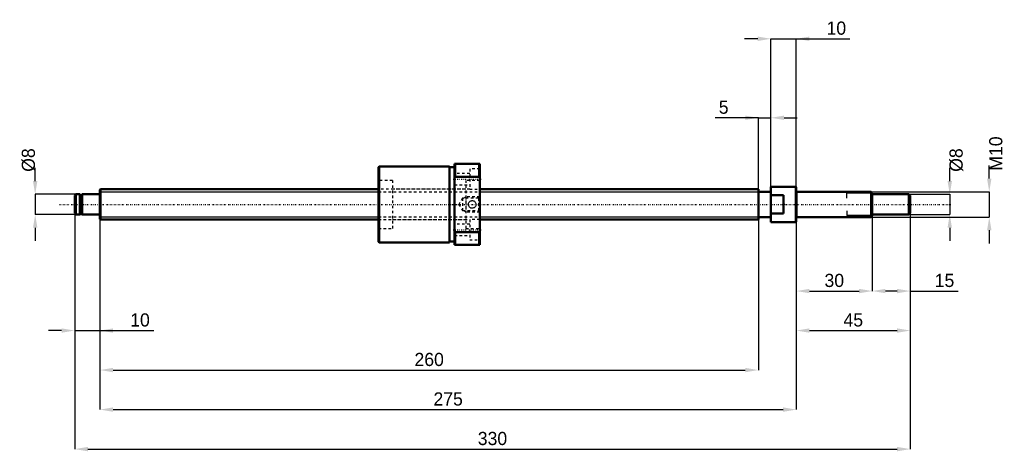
# Model space of a CAD drawing. Header units: millimetres. Extents: x -32 to 357, y -97 to 73.
import ezdxf

# ---------------------------------------------------------------- set-up
doc = ezdxf.new("R2010")
doc.units = ezdxf.units.MM
doc.linetypes.add('Center', pattern=[1.5, 0.45, -0.5, 0.05, -0.5])
doc.linetypes.add('Dashed', pattern=[2, 1, -1])
for name, color, linetype, lineweight in [('2d ConnectionPoints', 7, 'Continuous', 50), ('AM_0', 7, 'Continuous', 50), ('AM_4', 3, 'Continuous', 25), ('AM_5', 3, 'Continuous', 25), ('AM_7', 7, 'Center', 25), ('AM_9', 6, 'Dashed', 25)]:
    doc.layers.add(name, color=color, linetype=linetype, lineweight=lineweight)
doc.dimstyles.new('ISO-25', dxfattribs={"dimtxt": 2.5, "dimasz": 2.5, "dimexe": 1.25, "dimexo": 0.625, "dimtad": 1, "dimtxsty": 'Standard', "dimcen": 2.5, "dimadec": 0, "dimazin": 0, "dimtfac": 1, "dimtmove": 0, "dimatfit": 3, "dimfxl": 0, "dimarcsym": 0})

# ---------------------------------------------------------------- blocks, each defined once
blk = doc.blocks.new('1_BNK_1205_2_5RRG0_330LC5YRR0_Nut_0_in_BNK1205_2_5RRG0_330LC5Y_1500__0')
at = {"layer": 'AM_0'}
for p, q in [((140, 16), (140, -16)), ((150, 16), (140, 16)), ((140.25, 16), (140.25, 10.9)), ((149.75, 16), (149.75, 10.9)), ((150, 16), (150, -16)), ((110.25, 15), (110, 14.75)), ((110, 14.75), (110, -14.75)), ((138, 15), (110.25, 15)), ((110.25, 15), (110.25, -15)), ((138, 15), (138, -15)), ((140, 14.7), (138, 14.7)), ((140, 10.31), (140.25, 10.9)), ((140.25, 10.9), (149.75, 10.9)), ((149.75, 10.9), (150, 10.31)), ((140.25, -10.9), (140, -10.31)), ((140.25, -10.9), (140.25, -16)), ((149.75, -10.9), (140.25, -10.9)), ((150, -10.31), (149.75, -10.9)), ((149.75, -10.9), (149.75, -16)), ((110, -14.75), (110.25, -15)), ((110.25, -15), (138, -15)), ((138, -14.7), (140, -14.7)), ((140, -16), (150, -16))]:
    blk.add_line(p, q, dxfattribs=at)
at = {"layer": 'AM_5', "linetype": 'Dashed'}
for p, q in [((143.56, 2.46), (144.5, 3)), ((150, 3), (144.5, 3)), ((144.5, 3), (144.5, -3)), ((143.56, -2.46), (144.5, -3)), ((150, -3), (144.5, -3))]:
    blk.add_line(p, q, dxfattribs=at)
at = {"layer": 'AM_7'}
for p, q in [((139.5, 10), (150.5, 10)), ((139.5, -10), (150.5, -10))]:
    blk.add_line(p, q, dxfattribs=at)
at = {"layer": 'AM_9'}
for p, q in [((146, 12.25), (140, 12.25)), ((150, 14), (146, 14)), ((146, 14), (146, 6)), ((115.5, 9.5), (110, 9.5)), ((115.5, 9.5), (115.5, -9.5)), ((150, 9.5), (144.5, 9.5)), ((144.5, 9.5), (144.5, -9.5)), ((144.5, 6), (115.5, 6)), ((140, 7.75), (146, 7.75)), ((146, 6), (150, 6)), ((143.17, 2.46), (141.75, 0)), ((141.75, 0), (143.17, -2.46)), ((149.46, 2.46), (143.17, 2.46)), ((143.17, 2.46), (143.17, -2.46)), ((150, 3), (149.46, 2.46)), ((149.46, 2.46), (149.46, -2.46)), ((143.17, -2.46), (149.46, -2.46)), ((149.46, -2.46), (150, -3)), ((115.5, -6), (144.5, -6)), ((146, -7.75), (140, -7.75)), ((150, -6), (146, -6)), ((146, -6), (146, -14)), ((110, -9.5), (115.5, -9.5)), ((144.5, -9.5), (150, -9.5)), ((140, -12.25), (146, -12.25)), ((146, -14), (150, -14))]:
    blk.add_line(p, q, dxfattribs=at)
blk.add_lwpolyline([(145.5, 0), (145.52, 0.25), (145.58, 0.49), (145.69, 0.72), (145.82, 0.93), (146, 1.11), (146.2, 1.27), (146.42, 1.38), (146.66, 1.46), (146.91, 1.5), (147.16, 1.49), (147.41, 1.44), (147.64, 1.36), (147.86, 1.23), (148.05, 1.07), (148.22, 0.88), (148.35, 0.66), (148.44, 0.42), (148.49, 0.18), (148.5, -0.08), (148.46, -0.32), (148.39, -0.56), (148.28, -0.78), (148.13, -0.99), (147.95, -1.16), (147.74, -1.3), (147.51, -1.41), (147.27, -1.48), (147.01, -1.5), (146.76, -1.48), (146.52, -1.42), (146.29, -1.32), (146.08, -1.19), (145.9, -1.02), (145.74, -0.82), (145.62, -0.59), (145.54, -0.35), (145.5, 0)], dxfattribs=at)
for start, end in [(179.8557, 193.0003), (358.1563, 0.7373)]:
    blk.add_arc((147, 0), 1.5, start, end, dxfattribs=at)
blk = doc.blocks.new('2_BNK_1205_2_5RRG0_330LC5Y_Shaft_0_in_BNK1205_2_5RRG0_330LC5Y_1500__0')
at = {"layer": 'AM_0'}
for p, q in [((-9.5, 4), (-10, 3.5)), ((-7.9, 4), (-9.5, 4)), ((-9.5, 4), (-9.5, -4)), ((-7.9, 4), (-7.9, -4)), ((-0.2, 4), (-7, 4)), ((-7, 4), (-7, -4)), ((0.2, 6), (0, 5.8)), ((0, 5.8), (0, -5.8)), ((110, 6), (0.2, 6)), ((0.2, 6), (0.2, -6)), ((260, 6), (150, 6)), ((260, 6), (260, -6)), ((265, 5), (260, 5)), ((265, 7), (265, -7)), ((274.8, 7), (265, 7)), ((275, 6.8), (274.8, 7)), ((274.8, 7), (274.8, -7)), ((275, 6.8), (275, -6.8)), ((304.5, 5), (275.2, 5)), ((305, 4.5), (304.5, 5)), ((304.5, 5), (304.5, -5)), ((305, 4.5), (305, -4.5)), ((319.5, 4), (305, 4)), ((320, 3.5), (319.5, 4)), ((319.5, 4), (319.5, -4)), ((-10, 3.5), (-10, -3.5)), ((-7, 3.8), (-7.9, 3.8)), ((270, 3.61), (265, 3.61)), ((270, 3.61), (270, -3.61)), ((320, 3.5), (320, -3.5)), ((-10, -3.5), (-9.5, -4)), ((-7.9, -3.8), (-7, -3.8)), ((265, -3.61), (270, -3.61)), ((319.5, -4), (320, -3.5)), ((-9.5, -4), (-7.9, -4)), ((-7, -4), (-0.2, -4)), ((0, -5.8), (0.2, -6)), ((0.2, -6), (110, -6)), ((150, -6), (260, -6)), ((260, -5), (265, -5)), ((265, -7), (274.8, -7)), ((274.8, -7), (275, -6.8)), ((275.2, -5), (304.5, -5)), ((304.5, -5), (305, -4.5)), ((305, -4), (319.5, -4))]:
    blk.add_line(p, q, dxfattribs=at)
for centre, start, end in [((-0.2, 4.2), 270, 0), ((275.2, 5.2), 180, 270), ((-0.2, -4.2), 360, 90), ((275.2, -5.2), 90, 180)]:
    blk.add_arc(centre, 0.2, start, end, dxfattribs=at)
at = {"layer": 'AM_4'}
for p, q in [((-0.2, 4), (-0.2, -4)), ((275.2, 5), (275.2, -5))]:
    blk.add_line(p, q, dxfattribs=at)
at = {"layer": 'AM_5'}
for p, q in [((0, 4.93), (110, 4.93)), ((150, 4.93), (260, 4.93)), ((260, 3), (260, 4.93)), ((305, 4.39), (295, 4.39)), ((295, 2.5), (295, 4.39)), ((260, -3), (260, -4.93)), ((295, -2.5), (295, -4.39)), ((0, -4.93), (110, -4.93)), ((150, -4.93), (260, -4.93)), ((305, -4.39), (295, -4.39))]:
    blk.add_line(p, q, dxfattribs=at)
at = {"layer": 'AM_5', "linetype": 'Dashed'}
for p, q in [((110, 4.93), (150, 4.93)), ((110, -4.93), (150, -4.93))]:
    blk.add_line(p, q, dxfattribs=at)
at = {"layer": 'AM_7'}
blk.add_line((-16, 0), (336, 0), dxfattribs=at)
at = {"layer": 'AM_9'}
for p, q in [((146, 6), (110, 6)), ((110, -6), (146, -6))]:
    blk.add_line(p, q, dxfattribs=at)
blk = doc.blocks.new('*D3')
at = {"layer": 'AM_5', "color": 0, "lineweight": -2}
for p, q in [((-10, -3.5), (-10, -49.8)), ((0, -5.8), (0, -49.8)), ((-15.2, -49.8), (-20.4, -49.8)), ((-10, -49.8), (0, -49.8)), ((0, -49.8), (21.2, -49.8)), ((5.2, -49.8), (10.4, -49.8))]:
    blk.add_line(p, q, dxfattribs=at)
at = {"layer": 'AM_5', "color": 0}
for points in [[(-15.2, -50.67), (-15.2, -48.93), (-10, -49.8)], [(5.2, -48.93), (5.2, -50.67), (0, -49.8)]]:
    blk.add_solid(points, dxfattribs=at)
at = {"layer": 'Defpoints', "color": 0}
for p in [(-10, -3.5), (0, -5.8), (0, -49.8)]:
    blk.add_point(p, dxfattribs=at)
at = {"layer": 'AM_5', "color": 0, "insert": (15.8, -45.64), "char_height": 5.2, "attachment_point": 5}
blk.add_mtext('10', dxfattribs=at)
blk = doc.blocks.new('*D4')
at = {"layer": 'AM_5', "color": 0, "lineweight": -2}
for p, q in [((320, -3.5), (320, -34.2)), ((305, -4.5), (305, -34.2)), ((314.8, -34.2), (310.2, -34.2)), ((320, -34.2), (338.92, -34.2))]:
    blk.add_line(p, q, dxfattribs=at)
at = {"layer": 'AM_5', "color": 0}
for points in [[(310.2, -33.33), (310.2, -35.07), (305, -34.2)], [(314.8, -35.07), (314.8, -33.33), (320, -34.2)]]:
    blk.add_solid(points, dxfattribs=at)
at = {"layer": 'Defpoints', "color": 0}
for p in [(320, -3.5), (305, -4.5), (305, -34.2)]:
    blk.add_point(p, dxfattribs=at)
at = {"layer": 'AM_5', "color": 0, "insert": (333.52, -30.04), "char_height": 5.2, "attachment_point": 5}
blk.add_mtext('15', dxfattribs=at)
blk = doc.blocks.new('*D5')
at = {"layer": 'AM_5', "color": 0, "lineweight": -2}
for p, q in [((275, -6.8), (275, -34.2)), ((305, -4.5), (305, -34.2)), ((280.2, -34.2), (299.8, -34.2))]:
    blk.add_line(p, q, dxfattribs=at)
at = {"layer": 'AM_5', "color": 0}
for points in [[(280.2, -33.33), (280.2, -35.07), (275, -34.2)], [(299.8, -35.07), (299.8, -33.33), (305, -34.2)]]:
    blk.add_solid(points, dxfattribs=at)
at = {"layer": 'Defpoints', "color": 0}
for p in [(275, -6.8), (305, -4.5), (305, -34.2)]:
    blk.add_point(p, dxfattribs=at)
at = {"layer": 'AM_5', "color": 0, "insert": (290, -30.04), "char_height": 5.2, "attachment_point": 5}
blk.add_mtext('30', dxfattribs=at)
blk = doc.blocks.new('*D6')
at = {"layer": 'AM_5', "color": 0, "lineweight": -2}
for p, q in [((320, -3.5), (320, -49.8)), ((275, -6.8), (275, -49.8)), ((280.2, -49.8), (314.8, -49.8))]:
    blk.add_line(p, q, dxfattribs=at)
at = {"layer": 'AM_5', "color": 0}
for points in [[(280.2, -48.93), (280.2, -50.67), (275, -49.8)], [(314.8, -50.67), (314.8, -48.93), (320, -49.8)]]:
    blk.add_solid(points, dxfattribs=at)
at = {"layer": 'Defpoints', "color": 0}
for p in [(320, -3.5), (275, -6.8), (320, -49.8)]:
    blk.add_point(p, dxfattribs=at)
at = {"layer": 'AM_5', "color": 0, "insert": (297.5, -45.64), "char_height": 5.2, "attachment_point": 5}
blk.add_mtext('45', dxfattribs=at)
blk = doc.blocks.new('*D7')
at = {"layer": 'AM_5', "color": 0, "lineweight": -2}
for p, q in [((259.8, 65.4), (254.6, 65.4)), ((265, -7), (265, 65.4)), ((265, 65.4), (275, 65.4)), ((275, -6.8), (275, 65.4)), ((275, 65.4), (296.2, 65.4)), ((280.2, 65.4), (285.4, 65.4))]:
    blk.add_line(p, q, dxfattribs=at)
at = {"layer": 'AM_5', "color": 0}
for points in [[(259.8, 64.53), (259.8, 66.27), (265, 65.4)], [(280.2, 66.27), (280.2, 64.53), (275, 65.4)]]:
    blk.add_solid(points, dxfattribs=at)
at = {"layer": 'Defpoints', "color": 0}
for p in [(275, 65.4), (265, -7), (275, -6.8)]:
    blk.add_point(p, dxfattribs=at)
at = {"layer": 'AM_5', "color": 0, "insert": (290.8, 69.56), "char_height": 5.2, "attachment_point": 5}
blk.add_mtext('10', dxfattribs=at)
blk = doc.blocks.new('*D8')
at = {"layer": 'AM_5', "color": 0, "lineweight": -2}
for p, q in [((260, 34.2), (243.01, 34.2)), ((254.8, 34.2), (249.6, 34.2)), ((260, -4.93), (260, 34.2)), ((260, 34.2), (265, 34.2)), ((265, -7), (265, 34.2)), ((270.2, 34.2), (275.4, 34.2))]:
    blk.add_line(p, q, dxfattribs=at)
at = {"layer": 'AM_5', "color": 0}
for points in [[(254.8, 33.33), (254.8, 35.07), (260, 34.2)], [(270.2, 35.07), (270.2, 33.33), (265, 34.2)]]:
    blk.add_solid(points, dxfattribs=at)
at = {"layer": 'Defpoints', "color": 0}
for p in [(265, 34.2), (260, -4.93), (265, -7)]:
    blk.add_point(p, dxfattribs=at)
at = {"layer": 'AM_5', "color": 0, "insert": (246.31, 38.36), "char_height": 5.2, "attachment_point": 5}
blk.add_mtext('5', dxfattribs=at)
blk = doc.blocks.new('*D9')
at = {"layer": 'AM_5', "color": 0, "lineweight": -2}
for p, q in [((0, -5.8), (0, -65.4)), ((260, -4.93), (260, -65.4)), ((5.2, -65.4), (254.8, -65.4))]:
    blk.add_line(p, q, dxfattribs=at)
at = {"layer": 'AM_5', "color": 0}
for points in [[(5.2, -64.53), (5.2, -66.27), (0, -65.4)], [(254.8, -66.27), (254.8, -64.53), (260, -65.4)]]:
    blk.add_solid(points, dxfattribs=at)
at = {"layer": 'Defpoints', "color": 0}
for p in [(0, -5.8), (260, -4.93), (260, -65.4)]:
    blk.add_point(p, dxfattribs=at)
at = {"layer": 'AM_5', "color": 0, "insert": (130, -61.24), "char_height": 5.2, "attachment_point": 5}
blk.add_mtext('260', dxfattribs=at)
blk = doc.blocks.new('*D10')
at = {"layer": 'AM_5', "color": 0, "lineweight": -2}
for p, q in [((0, -5.8), (0, -81)), ((275, -6.8), (275, -81)), ((5.2, -81), (269.8, -81))]:
    blk.add_line(p, q, dxfattribs=at)
at = {"layer": 'AM_5', "color": 0}
for points in [[(5.2, -80.13), (5.2, -81.87), (0, -81)], [(269.8, -81.87), (269.8, -80.13), (275, -81)]]:
    blk.add_solid(points, dxfattribs=at)
at = {"layer": 'Defpoints', "color": 0}
for p in [(0, -5.8), (275, -6.8), (275, -81)]:
    blk.add_point(p, dxfattribs=at)
at = {"layer": 'AM_5', "color": 0, "insert": (137.5, -76.84), "char_height": 5.2, "attachment_point": 5}
blk.add_mtext('275', dxfattribs=at)
blk = doc.blocks.new('*D11')
at = {"layer": 'AM_5', "color": 0, "lineweight": -2}
for p, q in [((-10, -3.5), (-10, -96.6)), ((320, -3.5), (320, -96.6)), ((-4.8, -96.6), (314.8, -96.6))]:
    blk.add_line(p, q, dxfattribs=at)
at = {"layer": 'AM_5', "color": 0}
for points in [[(-4.8, -95.73), (-4.8, -97.47), (-10, -96.6)], [(314.8, -97.47), (314.8, -95.73), (320, -96.6)]]:
    blk.add_solid(points, dxfattribs=at)
at = {"layer": 'Defpoints', "color": 0}
for p in [(-10, -3.5), (320, -3.5), (320, -96.6)]:
    blk.add_point(p, dxfattribs=at)
at = {"layer": 'AM_5', "color": 0, "insert": (155, -92.44), "char_height": 5.2, "attachment_point": 5}
blk.add_mtext('330', dxfattribs=at)
blk = doc.blocks.new('*D12')
at = {"layer": 'AM_5', "color": 0, "lineweight": -2}
for p, q in [((-25.6, 9.2), (-25.6, 14.4)), ((-9.5, 4), (-25.6, 4)), ((-25.6, 4), (-25.6, -4)), ((-9.5, -4), (-25.6, -4)), ((-25.6, -9.2), (-25.6, -14.4))]:
    blk.add_line(p, q, dxfattribs=at)
at = {"layer": 'AM_5', "color": 0}
for points in [[(-26.47, 9.2), (-24.73, 9.2), (-25.6, 4)], [(-24.73, -9.2), (-26.47, -9.2), (-25.6, -4)]]:
    blk.add_solid(points, dxfattribs=at)
at = {"layer": 'Defpoints', "color": 0}
for p in [(-9.5, 4), (-25.6, -4), (-9.5, -4)]:
    blk.add_point(p, dxfattribs=at)
at = {"layer": 'AM_5', "color": 0, "insert": (-28.2, 17.52), "char_height": 5.2, "attachment_point": 5, "rotation": 90}
blk.add_mtext('Ø8', dxfattribs=at)
blk = doc.blocks.new('*D13')
at = {"layer": 'AM_5', "color": 0, "lineweight": -2}
for p, q in [((335.6, 9.2), (335.6, 14.4)), ((319.5, 4), (335.6, 4)), ((335.6, 4), (335.6, -4)), ((319.5, -4), (335.6, -4)), ((335.6, -9.2), (335.6, -14.4))]:
    blk.add_line(p, q, dxfattribs=at)
at = {"layer": 'AM_5', "color": 0}
for points in [[(334.73, 9.2), (336.47, 9.2), (335.6, 4)], [(336.47, -9.2), (334.73, -9.2), (335.6, -4)]]:
    blk.add_solid(points, dxfattribs=at)
at = {"layer": 'Defpoints', "color": 0}
for p in [(319.5, 4), (319.5, -4), (335.6, -4)]:
    blk.add_point(p, dxfattribs=at)
at = {"layer": 'AM_5', "color": 0, "insert": (338.2, 17.52), "char_height": 5.2, "attachment_point": 5, "rotation": 90}
blk.add_mtext('Ø8', dxfattribs=at)
blk = doc.blocks.new('*D14')
at = {"layer": 'AM_5', "color": 0, "lineweight": -2}
for p, q in [((351.2, 10.2), (351.2, 15.4)), ((304.5, 5), (351.2, 5)), ((351.2, 5), (351.2, -5)), ((304.5, -5), (351.2, -5)), ((351.2, -10.2), (351.2, -15.4))]:
    blk.add_line(p, q, dxfattribs=at)
at = {"layer": 'AM_5', "color": 0}
for points in [[(350.33, 10.2), (352.07, 10.2), (351.2, 5)], [(352.07, -10.2), (350.33, -10.2), (351.2, -5)]]:
    blk.add_solid(points, dxfattribs=at)
at = {"layer": 'Defpoints', "color": 0}
for p in [(304.5, 5), (304.5, -5), (351.2, -5)]:
    blk.add_point(p, dxfattribs=at)
at = {"layer": 'AM_5', "color": 0, "insert": (353.8, 20.08), "char_height": 5.2, "attachment_point": 5, "rotation": 90}
blk.add_mtext('M10', dxfattribs=at)

msp = doc.modelspace()

# ---------------------------------------------------------------- linework, layer by layer
at = {"layer": '2d ConnectionPoints'}
for p in [(0, 0), (270, 0)]:
    msp.add_point(p, dxfattribs=at)

# ---------------------------------------------------------------- block references
for name in ['1_BNK_1205_2_5RRG0_330LC5YRR0_Nut_0_in_BNK1205_2_5RRG0_330LC5Y_1500__0', '2_BNK_1205_2_5RRG0_330LC5Y_Shaft_0_in_BNK1205_2_5RRG0_330LC5Y_1500__0']:
    msp.add_blockref(name, (0, 0))

# ---------------------------------------------------------------- dimensions: what is measured, and where the dimension line sits
at = {"layer": 'AM_5'}
for base, p1, p2, text, picture, middle in [((275, 65.4), (265, -7), (275, -6.8), '10', '*D7', (290.7981, 65.4)), ((265, 34.2), (260, -4.9265), (265, -7), '5', '*D8', (246.3067, 34.2)), ((0, -49.8), (-10, -3.5), (0, -5.8), '10', '*D3', (15.7981, -49.8)), ((320, -96.6), (-10, -3.5), (320, -3.5), '330', '*D11', (155, -96.6)), ((320, -49.8), (275, -6.8), (320, -3.5), '45', '*D6', (297.5, -49.8)), ((305, -34.2), (320, -3.5), (305, -4.5), '15', '*D4', (333.52, -34.2)), ((260, -65.4), (0, -5.8), (260, -4.9265), '260', '*D9', (130, -65.4)), ((275, -81), (0, -5.8), (275, -6.8), '275', '*D10', (137.5, -81)), ((305, -34.2), (275, -6.8), (305, -4.5), '30', '*D5', (290, -34.2))]:
    dim = msp.add_linear_dim(base=base, p1=p1, p2=p2, text=text, dimstyle='ISO-25', override={"dimtxt": 5.2, "dimasz": 5.2, "dimexe": 0, "dimexo": 0, "dimgap": 1.56}, dxfattribs=at)
    dim.commit()
    dim.dimension.update_dxf_attribs({"geometry": picture, "text_midpoint": middle, "dimtype": 160})
for base, p1, p2, text, picture, middle in [((351.2, -5), (304.5, 5), (304.5, -5), 'M10', '*D14', (353.8, 20.08)), ((-25.6, -4), (-9.5, 4), (-9.5, -4), 'Ø8', '*D12', (-28.2, 17.52)), ((335.6, -4), (319.5, 4), (319.5, -4), 'Ø8', '*D13', (338.2, 17.52))]:
    dim = msp.add_linear_dim(base=base, p1=p1, p2=p2, angle=90, text=text, dimstyle='ISO-25', override={"dimtxt": 5.2, "dimasz": 5.2, "dimexe": 0, "dimexo": 0, "dimgap": 1.56}, dxfattribs=at)
    dim.commit()
    dim.dimension.update_dxf_attribs({"geometry": picture, "text_midpoint": middle, "dimtype": 160, "text_rotation": 90})

doc.saveas('drawing.dxf')
